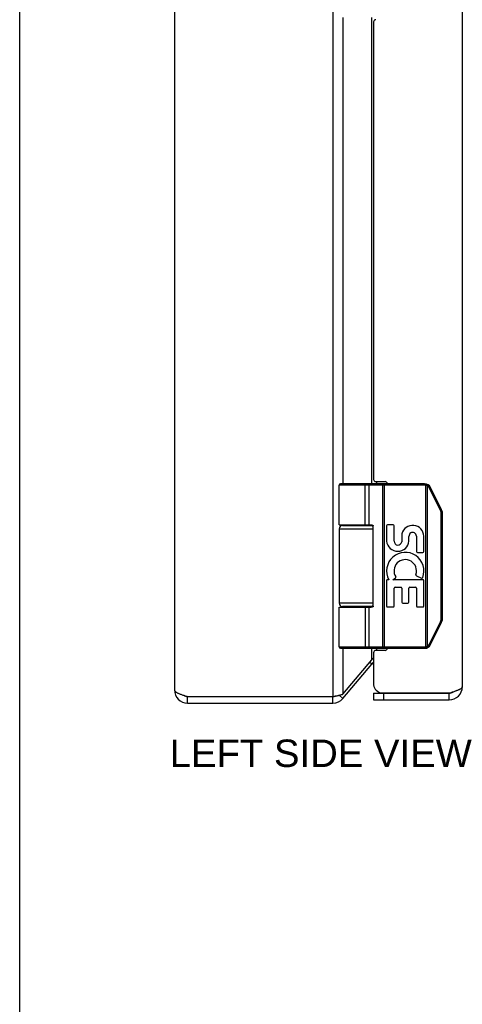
# Model space of a CAD drawing. Header units: inches. Extents: x 0 to 56.7, y 0 to 36.7.
# Tile 2 of 11: x 0 to 4, y 9 to 18. Entities that reach past the tile are written whole.
import ezdxf

# ---------------------------------------------------------------- set-up
doc = ezdxf.new("R2010")
doc.units = ezdxf.units.IN
doc.header["$LTSCALE"] = 3.116667
doc.header["$MEASUREMENT"] = 0
doc.layers.get('0').update_dxf_attribs({"linetype": 'CONTINUOUS'})
doc.layers.add('02___PRT_ALL_AXES', color=7, linetype='CONTINUOUS')
doc.layers.add('DIMENSIONS', color=7, linetype='CONTINUOUS')
doc.styles.get("Standard").update_dxf_attribs({"font": 'arial.ttf'})

msp = doc.modelspace()

# ---------------------------------------------------------------- linework, layer by layer
at = {"color": 7, "linetype": 'Continuous'}
for p, q in [((0, 0), (0, 36.6667)), ((3.6914, 13.7074), (2.914, 13.7074)), ((3.6914, 13.7204), (2.927, 13.7204)), ((3.1445, 13.7204), (3.1444, 13.7204)), ((3.1446, 13.7204), (3.1445, 13.7204)), ((3.1447, 13.7204), (3.1446, 13.7204)), ((3.1448, 13.7204), (3.1447, 13.7204)), ((3.1509, 13.3454), (3.1509, 13.7076)), ((3.151, 13.3454), (3.151, 13.7076)), ((3.1869, 13.3454), (3.1869, 13.7074)), ((3.3071, 13.7156), (3.3071, 13.7159)), ((3.3072, 13.7153), (3.3071, 13.7156)), ((3.3072, 13.7149), (3.3072, 13.7153)), ((3.3073, 13.7146), (3.3072, 13.7149)), ((3.3073, 13.7142), (3.3073, 13.7146)), ((3.3073, 13.7138), (3.3073, 13.7142)), ((3.3074, 13.7134), (3.3073, 13.7138)), ((3.3074, 13.7131), (3.3074, 13.7134)), ((3.3074, 13.7127), (3.3074, 13.7131)), ((3.3074, 13.7123), (3.3074, 13.7127)), ((3.3075, 13.7119), (3.3074, 13.7123)), ((3.3075, 13.7114), (3.3075, 13.7119)), ((3.3075, 13.711), (3.3075, 13.7114)), ((3.3075, 13.7106), (3.3075, 13.711)), ((3.3075, 13.7102), (3.3075, 13.7106)), ((3.3076, 13.7098), (3.3075, 13.7102)), ((3.3076, 13.7093), (3.3076, 13.7098)), ((3.3076, 13.7089), (3.3076, 13.7093)), ((3.3076, 13.7085), (3.3076, 13.7089)), ((3.3076, 13.708), (3.3076, 13.7085)), ((3.3076, 13.7076), (3.3076, 13.708)), ((3.3076, 13.7076), (3.3076, 12.2332)), ((3.3268, 12.2204), (3.3268, 13.7204)), ((3.6914, 13.7074), (3.6914, 13.7204)), ((3.7033, 13.7059), (3.7065, 13.7185)), ((3.7033, 12.2348), (3.7033, 13.7059)), ((3.7207, 13.6991), (3.7209, 13.6994)), ((3.7207, 12.2417), (3.7207, 13.6991)), ((3.7209, 13.6994), (3.7212, 13.7)), ((3.7212, 13.7), (3.7216, 13.7005)), ((3.7216, 13.7005), (3.7219, 13.7011)), ((3.7219, 13.7011), (3.7222, 13.7016)), ((3.7222, 13.7016), (3.7226, 13.7021)), ((3.7226, 13.7021), (3.7228, 13.7025)), ((3.7228, 13.7025), (3.723, 13.7028)), ((3.723, 13.7028), (3.7232, 13.7031)), ((3.7232, 13.7031), (3.7234, 13.7035)), ((3.7234, 13.7035), (3.7235, 13.7038)), ((3.7235, 13.7038), (3.7237, 13.7041)), ((3.7237, 13.7041), (3.7239, 13.7044)), ((3.7239, 13.7044), (3.7241, 13.7047)), ((3.7241, 13.7047), (3.7243, 13.705)), ((3.7243, 13.705), (3.7244, 13.7053)), ((3.7244, 13.7053), (3.7246, 13.7056)), ((3.7246, 13.7056), (3.7247, 13.7059)), ((3.7247, 13.7059), (3.7249, 13.7062)), ((3.7249, 13.7062), (3.725, 13.7065)), ((3.725, 13.7065), (3.7251, 13.7067)), ((3.8386, 13.4778), (3.7375, 13.68)), ((3.7386, 13.6806), (3.7394, 13.681)), ((3.7394, 13.681), (3.7401, 13.6814)), ((3.7401, 13.6814), (3.7408, 13.6818)), ((3.7408, 13.6818), (3.7415, 13.6821)), ((3.7415, 13.6821), (3.7422, 13.6825)), ((3.7422, 13.6825), (3.7427, 13.6828)), ((3.7427, 13.6828), (3.7431, 13.683)), ((3.7431, 13.683), (3.7436, 13.6833)), ((3.7436, 13.6833), (3.744, 13.6835)), ((3.744, 13.6835), (3.7444, 13.6838)), ((3.7444, 13.6838), (3.7446, 13.6839)), ((3.7446, 13.6839), (3.7449, 13.684)), ((3.7452, 13.6843), (3.7455, 13.6844)), ((3.7455, 13.6844), (3.7457, 13.6845)), ((3.7457, 13.6845), (3.7459, 13.6846)), ((3.7459, 13.6846), (3.746, 13.6848)), ((3.8484, 13.4836), (3.7473, 13.6858)), ((3.8386, 13.4778), (3.8392, 13.4781)), ((3.8392, 13.4781), (3.84, 13.4785)), ((3.84, 13.4785), (3.8407, 13.4788)), ((3.8407, 13.4788), (3.8414, 13.4792)), ((3.8414, 13.4792), (3.8421, 13.4796)), ((3.8421, 13.4796), (3.8428, 13.48)), ((3.8428, 13.48), (3.8435, 13.4803)), ((3.8435, 13.4803), (3.8439, 13.4806)), ((3.8439, 13.4806), (3.8444, 13.4809)), ((3.8444, 13.4809), (3.8448, 13.4811)), ((3.8448, 13.4811), (3.8453, 13.4813)), ((3.8453, 13.4813), (3.8456, 13.4816)), ((3.8456, 13.4816), (3.8459, 13.4817)), ((3.8459, 13.4817), (3.8461, 13.4819)), ((3.8461, 13.4819), (3.8464, 13.482)), ((3.8464, 13.482), (3.8466, 13.4821)), ((3.8466, 13.4821), (3.8468, 13.4823)), ((3.8468, 13.4823), (3.847, 13.4824)), ((3.847, 13.4824), (3.8472, 13.4825)), ((3.8438, 13.4556), (3.855, 13.4556)), ((3.8438, 12.4851), (3.8438, 13.4556)), ((3.855, 12.4851), (3.855, 13.4556)), ((2.914, 13.3104), (3.225, 13.3104)), ((2.944, 13.3404), (3.2228, 13.3404)), ((3.225, 12.6054), (3.225, 13.3354)), ((3.225, 12.6304), (2.914, 12.6304)), ((2.914, 12.5954), (3.2051, 12.5954)), ((3.2228, 12.6004), (2.944, 12.6004)), ((3.1869, 12.2334), (3.1869, 12.5954)), ((3.8438, 12.4851), (3.855, 12.4851)), ((3.7375, 12.2608), (3.8386, 12.463)), ((3.7473, 12.2549), (3.8484, 12.4572)), ((3.8386, 12.463), (3.8396, 12.4625)), ((3.8396, 12.4625), (3.8403, 12.4621)), ((3.8403, 12.4621), (3.8411, 12.4617)), ((3.8411, 12.4617), (3.8418, 12.4614)), ((3.8418, 12.4614), (3.8425, 12.461)), ((3.8425, 12.461), (3.8431, 12.4606)), ((3.8431, 12.4606), (3.8436, 12.4603)), ((3.8436, 12.4603), (3.8441, 12.4601)), ((3.8441, 12.4601), (3.8445, 12.4598)), ((3.8445, 12.4598), (3.845, 12.4596)), ((3.845, 12.4596), (3.8454, 12.4594)), ((3.8454, 12.4594), (3.8456, 12.4592)), ((3.8456, 12.4592), (3.8459, 12.4591)), ((3.8459, 12.4591), (3.8461, 12.4589)), ((3.8461, 12.4589), (3.8464, 12.4588)), ((3.8464, 12.4588), (3.8466, 12.4586)), ((3.8466, 12.4586), (3.8468, 12.4585)), ((2.914, 12.2334), (3.6914, 12.2334)), ((2.927, 12.2204), (3.6914, 12.2204)), ((3.1445, 12.2204), (3.1444, 12.2204)), ((3.1446, 12.2204), (3.1445, 12.2204)), ((3.1447, 12.2204), (3.1446, 12.2204)), ((3.1448, 12.2204), (3.1447, 12.2204)), ((3.1449, 12.2204), (3.1448, 12.2204)), ((3.3072, 12.2255), (3.3071, 12.2252)), ((3.3073, 12.2262), (3.3072, 12.2259)), ((3.3072, 12.2259), (3.3072, 12.2255)), ((3.3074, 12.2273), (3.3073, 12.227)), ((3.3073, 12.227), (3.3073, 12.2266)), ((3.3073, 12.2266), (3.3073, 12.2262)), ((3.3075, 12.2289), (3.3074, 12.2285)), ((3.3074, 12.2285), (3.3074, 12.2281)), ((3.3074, 12.2281), (3.3074, 12.2277)), ((3.3074, 12.2277), (3.3074, 12.2273)), ((3.3076, 12.231), (3.3075, 12.2306)), ((3.3075, 12.2306), (3.3075, 12.2302)), ((3.3075, 12.2302), (3.3075, 12.2297)), ((3.3075, 12.2297), (3.3075, 12.2293)), ((3.3075, 12.2293), (3.3075, 12.2289)), ((3.3076, 12.2332), (3.3076, 12.2327)), ((3.3076, 12.2327), (3.3076, 12.2323)), ((3.3076, 12.2323), (3.3076, 12.2319)), ((3.3076, 12.2319), (3.3076, 12.2314)), ((3.3076, 12.2314), (3.3076, 12.231)), ((3.6914, 12.2334), (3.6914, 12.2204)), ((3.7033, 12.2348), (3.7065, 12.2222)), ((3.7207, 12.2417), (3.721, 12.2412)), ((3.721, 12.2412), (3.7214, 12.2406)), ((3.7214, 12.2406), (3.7217, 12.2401)), ((3.7217, 12.2401), (3.722, 12.2395)), ((3.722, 12.2395), (3.7223, 12.239)), ((3.7223, 12.239), (3.7227, 12.2385)), ((3.7227, 12.2385), (3.7229, 12.2382)), ((3.7229, 12.2382), (3.7231, 12.2378)), ((3.7231, 12.2378), (3.7233, 12.2375)), ((3.7233, 12.2375), (3.7235, 12.2372)), ((3.7235, 12.2372), (3.7236, 12.2368)), ((3.7236, 12.2368), (3.7238, 12.2365)), ((3.7241, 12.236), (3.7243, 12.2357)), ((3.7243, 12.2357), (3.7244, 12.2354)), ((3.7244, 12.2354), (3.7246, 12.2351)), ((3.7246, 12.2351), (3.7247, 12.2349)), ((3.7247, 12.2349), (3.7249, 12.2346)), ((3.7249, 12.2346), (3.725, 12.2343)), ((3.7375, 12.2608), (3.7384, 12.2603)), ((3.7384, 12.2603), (3.7392, 12.2599)), ((3.7392, 12.2599), (3.7399, 12.2595)), ((3.7399, 12.2595), (3.7407, 12.2591)), ((3.7407, 12.2591), (3.7414, 12.2587)), ((3.7414, 12.2587), (3.742, 12.2584)), ((3.742, 12.2584), (3.7425, 12.2581)), ((3.7425, 12.2581), (3.743, 12.2578)), ((3.743, 12.2578), (3.7434, 12.2576)), ((3.7434, 12.2576), (3.7439, 12.2573)), ((3.7439, 12.2573), (3.7443, 12.2571)), ((3.7443, 12.2571), (3.7445, 12.2569)), ((3.7445, 12.2569), (3.7448, 12.2568)), ((3.7448, 12.2568), (3.745, 12.2567)), ((3.745, 12.2567), (3.7452, 12.2565)), ((3.7452, 12.2565), (3.7455, 12.2564)), ((3.7455, 12.2564), (3.7457, 12.2563)), ((3.7457, 12.2563), (3.7459, 12.2561)), ((3.2104, 12.0766), (3.1914, 12.0926)), ((1.5315, 11.7204), (1.5315, 11.7804)), ((2.8556, 11.7204), (2.8556, 11.7804)), ((2.9475, 11.7633), (2.9126, 11.7925)), ((3.2267, 11.8104), (3.9167, 11.8104)), ((3.2267, 11.8104), (3.2267, 11.7504)), ((3.3167, 11.8104), (3.3167, 11.7504)), ((3.9167, 11.7504), (3.9167, 11.8104))]:
    msp.add_line(p, q, dxfattribs=at)
at = {"color": 3, "linetype": 'Continuous'}
for p, q in [((1.4115, 25.6004), (1.4115, 11.8404)), ((2.8556, 25.6604), (2.8556, 11.7804)), ((4.0367, 25.5704), (4.0367, 11.8704)), ((2.9475, 17.9704), (2.9475, 13.7204)), ((3.2104, 13.7204), (3.2104, 17.9704)), ((3.2267, 17.9304), (3.2267, 13.7604)), ((3.2467, 13.7404), (3.3317, 13.7404)), ((3.2564, 13.7204), (3.2564, 13.7404)), ((2.9475, 13.3454), (2.9475, 13.3404)), ((3.2104, 13.3404), (3.2104, 13.3451)), ((2.9475, 12.6004), (2.9475, 12.5954)), ((3.2104, 12.5957), (3.2104, 12.6004)), ((2.9475, 12.2204), (2.9475, 11.8018)), ((3.2104, 12.1152), (3.2104, 12.2204)), ((3.2564, 12.2004), (3.2564, 12.2204)), ((3.2267, 12.1804), (3.2267, 11.9004)), ((3.3317, 12.2004), (3.2467, 12.2004)), ((2.9475, 11.8018), (3.2104, 12.1152)), ((2.9475, 11.7633), (3.2104, 12.0766)), ((1.5315, 11.7804), (2.8556, 11.7804)), ((2.8556, 11.7804), (2.8686, 11.7831)), ((3.2872, 11.8154), (3.9324, 11.8154)), ((1.5315, 11.7204), (2.8556, 11.7204)), ((3.2267, 11.7504), (3.9167, 11.7504))]:
    msp.add_line(p, q, dxfattribs=at)
at = {"color": 7, "linetype": 'Continuous'}
for points in [[(3.151, 13.7076), (3.1509, 13.7078), (3.1509, 13.708), (3.1509, 13.7083), (3.1509, 13.7085), (3.1509, 13.7087), (3.1509, 13.7089), (3.1509, 13.7091), (3.1509, 13.7093), (3.1509, 13.7096), (3.1508, 13.7098), (3.1508, 13.71), (3.1508, 13.7102), (3.1508, 13.7104), (3.1507, 13.7106), (3.1507, 13.7108), (3.1507, 13.711), (3.1507, 13.7112), (3.1506, 13.7114), (3.1506, 13.7117), (3.1506, 13.7119), (3.1505, 13.7121), (3.1505, 13.7123), (3.1504, 13.7125), (3.1504, 13.7127), (3.1503, 13.7129), (3.1503, 13.7131), (3.1502, 13.7133), (3.1502, 13.7134), (3.1501, 13.7136), (3.1501, 13.7138), (3.15, 13.714), (3.15, 13.7142), (3.1499, 13.7144), (3.1499, 13.7146), (3.1498, 13.7147), (3.1497, 13.7149), (3.1497, 13.7151), (3.1496, 13.7153), (3.1495, 13.7154), (3.1495, 13.7156), (3.1494, 13.7158), (3.1493, 13.7159), (3.1493, 13.7161), (3.1492, 13.7163), (3.1491, 13.7164), (3.149, 13.7166), (3.149, 13.7167), (3.1489, 13.7169), (3.1488, 13.717), (3.1487, 13.7172), (3.1486, 13.7173), (3.1485, 13.7175), (3.1485, 13.7176), (3.1484, 13.7177), (3.1483, 13.7179), (3.1482, 13.718), (3.1481, 13.7181), (3.148, 13.7182), (3.1479, 13.7183), (3.1478, 13.7185), (3.1477, 13.7186), (3.1476, 13.7187), (3.1475, 13.7188), (3.1475, 13.7189), (3.1474, 13.719), (3.1473, 13.7191), (3.1472, 13.7192), (3.1471, 13.7193), (3.147, 13.7194), (3.1469, 13.7194), (3.1468, 13.7195), (3.1467, 13.7196), (3.1465, 13.7197), (3.1464, 13.7197), (3.1463, 13.7198), (3.1462, 13.7199), (3.1461, 13.7199), (3.146, 13.72), (3.1459, 13.72), (3.1458, 13.7201), (3.1457, 13.7201), (3.1456, 13.7202), (3.1455, 13.7202), (3.1454, 13.7202), (3.1453, 13.7203), (3.1452, 13.7203), (3.1451, 13.7203), (3.1449, 13.7203), (3.1448, 13.7204)], [(3.1509, 13.7076), (3.1509, 13.7078), (3.1509, 13.708), (3.1509, 13.7083), (3.1509, 13.7085), (3.1509, 13.7087), (3.1509, 13.7089), (3.1509, 13.7091), (3.1508, 13.7093), (3.1508, 13.7096), (3.1508, 13.7098), (3.1508, 13.71), (3.1508, 13.7102), (3.1507, 13.7104), (3.1507, 13.7106), (3.1507, 13.7108), (3.1507, 13.711), (3.1506, 13.7112), (3.1506, 13.7114), (3.1506, 13.7117), (3.1505, 13.7119), (3.1505, 13.7121), (3.1504, 13.7123), (3.1504, 13.7125), (3.1504, 13.7127), (3.1503, 13.7129), (3.1503, 13.7131), (3.1502, 13.7133), (3.1502, 13.7134), (3.1501, 13.7136), (3.1501, 13.7138), (3.15, 13.714), (3.1499, 13.7142), (3.1499, 13.7144), (3.1498, 13.7146), (3.1498, 13.7147), (3.1497, 13.7149), (3.1496, 13.7151), (3.1496, 13.7153), (3.1495, 13.7154), (3.1494, 13.7156), (3.1494, 13.7158), (3.1493, 13.7159), (3.1492, 13.7161), (3.1492, 13.7163), (3.1491, 13.7164), (3.149, 13.7166), (3.1489, 13.7167), (3.1488, 13.7169), (3.1488, 13.717), (3.1487, 13.7172), (3.1486, 13.7173), (3.1485, 13.7175), (3.1484, 13.7176), (3.1483, 13.7177), (3.1483, 13.7179), (3.1482, 13.718), (3.1481, 13.7181), (3.148, 13.7182), (3.1479, 13.7183), (3.1478, 13.7185), (3.1477, 13.7186), (3.1476, 13.7187), (3.1475, 13.7188), (3.1474, 13.7189), (3.1473, 13.719), (3.1472, 13.7191), (3.1471, 13.7192), (3.147, 13.7193), (3.1469, 13.7194), (3.1468, 13.7194), (3.1467, 13.7195), (3.1466, 13.7196), (3.1465, 13.7197), (3.1464, 13.7197), (3.1463, 13.7198), (3.1462, 13.7199), (3.1461, 13.7199), (3.146, 13.72), (3.1459, 13.72), (3.1458, 13.7201), (3.1457, 13.7201), (3.1456, 13.7202), (3.1455, 13.7202), (3.1453, 13.7202), (3.1452, 13.7203), (3.1451, 13.7203), (3.145, 13.7203), (3.1449, 13.7203)], [(3.1869, 13.7074), (3.1869, 13.7076), (3.1869, 13.7078), (3.1869, 13.708), (3.1869, 13.7083), (3.1869, 13.7085), (3.1869, 13.7087), (3.1868, 13.7089), (3.1868, 13.7091), (3.1868, 13.7093), (3.1868, 13.7096), (3.1867, 13.7098), (3.1867, 13.71), (3.1867, 13.7102), (3.1866, 13.7104), (3.1866, 13.7106), (3.1866, 13.7108), (3.1865, 13.711), (3.1865, 13.7112), (3.1864, 13.7114), (3.1864, 13.7117), (3.1863, 13.7119), (3.1863, 13.7121), (3.1862, 13.7123), (3.1861, 13.7125), (3.1861, 13.7127), (3.186, 13.7129), (3.1859, 13.7131), (3.1859, 13.7133), (3.1858, 13.7134), (3.1857, 13.7136), (3.1856, 13.7138), (3.1855, 13.714), (3.1855, 13.7142), (3.1854, 13.7144), (3.1853, 13.7146), (3.1852, 13.7147), (3.1851, 13.7149), (3.185, 13.7151), (3.1849, 13.7153), (3.1848, 13.7154), (3.1847, 13.7156), (3.1846, 13.7158), (3.1845, 13.7159), (3.1844, 13.7161), (3.1843, 13.7163), (3.1841, 13.7164), (3.184, 13.7166), (3.1839, 13.7167), (3.1838, 13.7169), (3.1837, 13.717), (3.1836, 13.7172), (3.1834, 13.7173), (3.1833, 13.7175), (3.1832, 13.7176), (3.183, 13.7177), (3.1829, 13.7179), (3.1828, 13.718), (3.1826, 13.7181), (3.1825, 13.7182), (3.1824, 13.7183), (3.1822, 13.7185), (3.1821, 13.7186), (3.1819, 13.7187), (3.1818, 13.7188), (3.1817, 13.7189), (3.1815, 13.719), (3.1814, 13.7191), (3.1812, 13.7192), (3.1811, 13.7193), (3.1809, 13.7194), (3.1808, 13.7194), (3.1806, 13.7195), (3.1805, 13.7196), (3.1803, 13.7197), (3.1801, 13.7197), (3.18, 13.7198), (3.1798, 13.7199), (3.1797, 13.7199), (3.1795, 13.72), (3.1794, 13.72), (3.1792, 13.7201), (3.179, 13.7201), (3.1789, 13.7202), (3.1787, 13.7202), (3.1785, 13.7202), (3.1784, 13.7203), (3.1782, 13.7203), (3.1781, 13.7203), (3.1779, 13.7203), (3.1777, 13.7204), (3.1776, 13.7204), (3.1774, 13.7204), (3.1772, 13.7204), (3.1771, 13.7204)], [(3.3071, 13.7159), (3.3071, 13.7161), (3.3071, 13.7163), (3.307, 13.7164), (3.307, 13.7166), (3.307, 13.7167), (3.307, 13.7169), (3.3069, 13.717), (3.3069, 13.7172), (3.3069, 13.7173), (3.3069, 13.7175), (3.3068, 13.7176), (3.3068, 13.7177), (3.3068, 13.7179), (3.3068, 13.718), (3.3067, 13.7181), (3.3067, 13.7182), (3.3067, 13.7183), (3.3066, 13.7185), (3.3066, 13.7186), (3.3066, 13.7187), (3.3066, 13.7188), (3.3065, 13.7189), (3.3065, 13.719), (3.3065, 13.7191), (3.3064, 13.7192), (3.3064, 13.7193), (3.3064, 13.7194), (3.3063, 13.7194), (3.3063, 13.7195), (3.3063, 13.7196), (3.3063, 13.7197), (3.3062, 13.7197), (3.3062, 13.7198), (3.3062, 13.7199), (3.3061, 13.7199), (3.3061, 13.72), (3.3061, 13.72), (3.306, 13.7201), (3.306, 13.7201), (3.306, 13.7202), (3.3059, 13.7202), (3.3059, 13.7202), (3.3059, 13.7203), (3.3058, 13.7203), (3.3058, 13.7203), (3.3058, 13.7203), (3.3057, 13.7204), (3.3057, 13.7204), (3.3057, 13.7204), (3.3056, 13.7204), (3.3056, 13.7204)], [(3.7207, 13.6991), (3.7202, 13.6994), (3.7196, 13.6997), (3.7191, 13.7), (3.7186, 13.7002), (3.7181, 13.7005), (3.7176, 13.7008), (3.7171, 13.7011), (3.7165, 13.7013), (3.716, 13.7016), (3.7155, 13.7018), (3.715, 13.7021), (3.7144, 13.7023), (3.7139, 13.7025), (3.7133, 13.7028), (3.7128, 13.703), (3.7123, 13.7032), (3.7117, 13.7034), (3.7112, 13.7036), (3.7106, 13.7038), (3.7101, 13.704), (3.7095, 13.7042), (3.709, 13.7044), (3.7084, 13.7046), (3.7079, 13.7047), (3.7073, 13.7049), (3.7067, 13.7051), (3.7062, 13.7052), (3.7056, 13.7054), (3.705, 13.7055), (3.7045, 13.7057), (3.7039, 13.7058), (3.7033, 13.7059)], [(3.7375, 13.68), (3.7372, 13.6805), (3.737, 13.681), (3.7367, 13.6814), (3.7365, 13.6819), (3.7362, 13.6824), (3.736, 13.6828), (3.7357, 13.6833), (3.7354, 13.6838), (3.7351, 13.6842), (3.7348, 13.6847), (3.7345, 13.6851), (3.7343, 13.6856), (3.734, 13.686), (3.7336, 13.6864), (3.7333, 13.6869), (3.733, 13.6873), (3.7327, 13.6877), (3.7324, 13.6882), (3.732, 13.6886), (3.7317, 13.689), (3.7314, 13.6894), (3.731, 13.6898), (3.7307, 13.6902), (3.7303, 13.6906), (3.73, 13.691), (3.7296, 13.6914), (3.7292, 13.6918), (3.7289, 13.6922), (3.7285, 13.6926), (3.7281, 13.693), (3.7277, 13.6934), (3.7274, 13.6937), (3.727, 13.6941), (3.7266, 13.6945), (3.7262, 13.6948), (3.7258, 13.6952), (3.7254, 13.6955), (3.725, 13.6959), (3.7245, 13.6962), (3.7241, 13.6966), (3.7237, 13.6969), (3.7233, 13.6972), (3.7228, 13.6975), (3.7224, 13.6979), (3.722, 13.6982), (3.7215, 13.6985), (3.7211, 13.6988), (3.7207, 13.6991)], [(3.7251, 13.7067), (3.7252, 13.7068), (3.7252, 13.707), (3.7253, 13.7071), (3.7254, 13.7072), (3.7254, 13.7073), (3.7255, 13.7074), (3.7255, 13.7076), (3.7256, 13.7077), (3.7256, 13.7078), (3.7257, 13.7079), (3.7257, 13.708), (3.7257, 13.7081), (3.7258, 13.7082), (3.7258, 13.7083), (3.7259, 13.7084), (3.7259, 13.7085), (3.7259, 13.7086), (3.726, 13.7087), (3.726, 13.7087), (3.726, 13.7088), (3.726, 13.7089), (3.7261, 13.709), (3.7261, 13.709), (3.7261, 13.7091), (3.7261, 13.7092), (3.7261, 13.7092), (3.7261, 13.7093), (3.7261, 13.7094), (3.7262, 13.7094), (3.7262, 13.7095), (3.7262, 13.7095), (3.7262, 13.7096), (3.7262, 13.7096), (3.7262, 13.7097), (3.7262, 13.7097), (3.7262, 13.7097), (3.7262, 13.7098), (3.7261, 13.7098), (3.7261, 13.7098), (3.7261, 13.7098), (3.7261, 13.7099), (3.7261, 13.7099), (3.7261, 13.7099)], [(3.7375, 13.68), (3.7377, 13.6801), (3.7386, 13.6806)], [(3.7449, 13.684), (3.745, 13.6841), (3.7452, 13.6843)], [(3.746, 13.6848), (3.7461, 13.6848), (3.7462, 13.6849), (3.7463, 13.6849), (3.7464, 13.685), (3.7464, 13.685), (3.7465, 13.6851), (3.7466, 13.6851), (3.7467, 13.6852), (3.7467, 13.6852), (3.7468, 13.6853), (3.7468, 13.6853), (3.7469, 13.6854), (3.7469, 13.6854), (3.747, 13.6854), (3.747, 13.6855), (3.7471, 13.6855), (3.7471, 13.6855), (3.7472, 13.6856), (3.7472, 13.6856), (3.7472, 13.6856), (3.7472, 13.6857), (3.7473, 13.6857), (3.7473, 13.6857), (3.7473, 13.6857), (3.7473, 13.6858), (3.7473, 13.6858), (3.7473, 13.6858), (3.7473, 13.6858), (3.7473, 13.6858), (3.7473, 13.6858)], [(3.8438, 13.4556), (3.8438, 13.4562), (3.8438, 13.4567), (3.8438, 13.4573), (3.8438, 13.4578), (3.8438, 13.4584), (3.8437, 13.4589), (3.8437, 13.4595), (3.8436, 13.46), (3.8436, 13.4605), (3.8435, 13.4611), (3.8435, 13.4616), (3.8434, 13.4622), (3.8433, 13.4627), (3.8433, 13.4632), (3.8432, 13.4638), (3.8431, 13.4643), (3.843, 13.4649), (3.8429, 13.4654), (3.8428, 13.4659), (3.8426, 13.4665), (3.8425, 13.467), (3.8424, 13.4675), (3.8423, 13.4681), (3.8421, 13.4686), (3.842, 13.4691), (3.8418, 13.4696), (3.8417, 13.4702), (3.8415, 13.4707), (3.8413, 13.4712), (3.8412, 13.4717), (3.841, 13.4722), (3.8408, 13.4728), (3.8406, 13.4733), (3.8404, 13.4738), (3.8402, 13.4743), (3.84, 13.4748), (3.8398, 13.4753), (3.8395, 13.4758), (3.8393, 13.4763), (3.8391, 13.4768), (3.8389, 13.4773), (3.8386, 13.4778)], [(3.8472, 13.4825), (3.8473, 13.4826), (3.8473, 13.4826), (3.8474, 13.4827), (3.8475, 13.4827), (3.8476, 13.4828), (3.8476, 13.4828), (3.8477, 13.4829), (3.8478, 13.4829), (3.8478, 13.483), (3.8479, 13.483), (3.848, 13.4831), (3.848, 13.4831), (3.8481, 13.4831), (3.8481, 13.4832), (3.8482, 13.4832), (3.8482, 13.4833), (3.8482, 13.4833), (3.8483, 13.4833), (3.8483, 13.4834), (3.8483, 13.4834), (3.8484, 13.4834), (3.8484, 13.4834), (3.8484, 13.4835), (3.8484, 13.4835), (3.8484, 13.4835), (3.8484, 13.4835), (3.8484, 13.4835), (3.8484, 13.4836), (3.8484, 13.4836), (3.8484, 13.4836)], [(2.914, 13.3454), (3.2051, 13.3454), (3.2058, 13.3454), (3.2064, 13.3454), (3.2071, 13.3453), (3.2077, 13.3453), (3.2084, 13.3453), (3.209, 13.3452), (3.2096, 13.3452), (3.2102, 13.3451), (3.2107, 13.3451), (3.2112, 13.345), (3.2118, 13.345), (3.2122, 13.3449), (3.2127, 13.3448), (3.2132, 13.3447), (3.2136, 13.3447), (3.214, 13.3446), (3.2144, 13.3445), (3.2148, 13.3444), (3.2152, 13.3443), (3.2156, 13.3442), (3.2159, 13.3441), (3.2163, 13.344), (3.2166, 13.3439), (3.2169, 13.3438), (3.2173, 13.3437), (3.2176, 13.3436), (3.2179, 13.3435), (3.2181, 13.3433), (3.2184, 13.3432), (3.2187, 13.3431), (3.2189, 13.343), (3.2192, 13.3429), (3.2194, 13.3428), (3.2196, 13.3426), (3.2199, 13.3425), (3.2201, 13.3424), (3.2203, 13.3423), (3.2205, 13.3422), (3.2207, 13.342), (3.2209, 13.3419), (3.2211, 13.3418), (3.2212, 13.3417), (3.2214, 13.3416), (3.2216, 13.3414), (3.2217, 13.3413), (3.2219, 13.3412), (3.222, 13.3411), (3.2222, 13.3409), (3.2223, 13.3408), (3.2224, 13.3407), (3.2226, 13.3406), (3.2227, 13.3404), (3.2228, 13.3403), (3.2229, 13.3402), (3.223, 13.3401), (3.2231, 13.34), (3.2233, 13.3398), (3.2233, 13.3397), (3.2234, 13.3396), (3.2235, 13.3395), (3.2236, 13.3394), (3.2237, 13.3393), (3.2238, 13.3391), (3.2239, 13.339), (3.2239, 13.3389), (3.224, 13.3388), (3.2241, 13.3387), (3.2241, 13.3386), (3.2242, 13.3384), (3.2243, 13.3383), (3.2243, 13.3382), (3.2244, 13.3381), (3.2244, 13.338), (3.2245, 13.3379), (3.2245, 13.3378), (3.2246, 13.3377), (3.2246, 13.3375), (3.2246, 13.3374), (3.2247, 13.3373), (3.2247, 13.3372), (3.2247, 13.3371), (3.2248, 13.337), (3.2248, 13.3369), (3.2248, 13.3368), (3.2249, 13.3367), (3.2249, 13.3366), (3.2249, 13.3365), (3.2249, 13.3363), (3.2249, 13.3362), (3.2249, 13.3361), (3.225, 13.336), (3.225, 13.3359), (3.225, 13.3358), (3.225, 13.3357), (3.225, 13.3356), (3.225, 13.3355), (3.225, 13.3354)], [(3.1509, 12.5954), (3.1509, 12.2332), (3.1509, 12.233), (3.1509, 12.2327), (3.1509, 12.2325), (3.1509, 12.2323), (3.1509, 12.2321), (3.1509, 12.2319), (3.1509, 12.2317), (3.1508, 12.2314), (3.1508, 12.2312), (3.1508, 12.231), (3.1508, 12.2308), (3.1508, 12.2306), (3.1507, 12.2304), (3.1507, 12.2302), (3.1507, 12.23), (3.1507, 12.2297), (3.1506, 12.2295), (3.1506, 12.2293), (3.1506, 12.2291), (3.1505, 12.2289), (3.1505, 12.2287), (3.1504, 12.2285), (3.1504, 12.2283), (3.1504, 12.2281), (3.1503, 12.2279), (3.1503, 12.2277), (3.1502, 12.2275), (3.1502, 12.2273), (3.1501, 12.2271), (3.1501, 12.227), (3.15, 12.2268), (3.1499, 12.2266), (3.1499, 12.2264), (3.1498, 12.2262), (3.1498, 12.226), (3.1497, 12.2259), (3.1496, 12.2257), (3.1496, 12.2255), (3.1495, 12.2253), (3.1494, 12.2252), (3.1494, 12.225), (3.1493, 12.2248), (3.1492, 12.2247), (3.1492, 12.2245), (3.1491, 12.2244), (3.149, 12.2242), (3.1489, 12.224), (3.1488, 12.2239), (3.1488, 12.2237), (3.1487, 12.2236), (3.1486, 12.2235), (3.1485, 12.2233), (3.1484, 12.2232), (3.1483, 12.2231), (3.1483, 12.2229), (3.1482, 12.2228), (3.1481, 12.2227), (3.148, 12.2225), (3.1479, 12.2224), (3.1478, 12.2223), (3.1477, 12.2222), (3.1476, 12.2221), (3.1475, 12.222), (3.1474, 12.2219), (3.1473, 12.2218), (3.1472, 12.2217), (3.1471, 12.2216), (3.147, 12.2215), (3.1469, 12.2214), (3.1468, 12.2213), (3.1467, 12.2213), (3.1466, 12.2212), (3.1465, 12.2211), (3.1464, 12.221), (3.1463, 12.221), (3.1462, 12.2209), (3.1461, 12.2208), (3.146, 12.2208), (3.1459, 12.2207), (3.1458, 12.2207), (3.1457, 12.2206), (3.1456, 12.2206), (3.1455, 12.2206), (3.1453, 12.2205), (3.1452, 12.2205), (3.1451, 12.2205), (3.145, 12.2205), (3.1449, 12.2204)], [(3.151, 12.5954), (3.151, 12.2332), (3.1509, 12.233), (3.1509, 12.2327), (3.1509, 12.2325), (3.1509, 12.2323), (3.1509, 12.2321), (3.1509, 12.2319), (3.1509, 12.2317), (3.1509, 12.2314), (3.1509, 12.2312), (3.1508, 12.231), (3.1508, 12.2308), (3.1508, 12.2306), (3.1508, 12.2304), (3.1507, 12.2302), (3.1507, 12.23), (3.1507, 12.2297), (3.1507, 12.2295), (3.1506, 12.2293), (3.1506, 12.2291), (3.1506, 12.2289), (3.1505, 12.2287), (3.1505, 12.2285), (3.1504, 12.2283), (3.1504, 12.2281), (3.1503, 12.2279), (3.1503, 12.2277), (3.1502, 12.2275), (3.1502, 12.2273), (3.1501, 12.2271), (3.1501, 12.227), (3.15, 12.2268), (3.15, 12.2266), (3.1499, 12.2264), (3.1499, 12.2262), (3.1498, 12.226), (3.1497, 12.2259), (3.1497, 12.2257), (3.1496, 12.2255), (3.1495, 12.2253), (3.1495, 12.2252), (3.1494, 12.225), (3.1493, 12.2248), (3.1493, 12.2247), (3.1492, 12.2245), (3.1491, 12.2244), (3.149, 12.2242), (3.149, 12.224), (3.1489, 12.2239), (3.1488, 12.2237), (3.1487, 12.2236), (3.1486, 12.2235), (3.1485, 12.2233), (3.1485, 12.2232), (3.1484, 12.2231), (3.1483, 12.2229), (3.1482, 12.2228), (3.1481, 12.2227), (3.148, 12.2225), (3.1479, 12.2224), (3.1478, 12.2223), (3.1477, 12.2222), (3.1476, 12.2221), (3.1475, 12.222), (3.1475, 12.2219), (3.1474, 12.2218), (3.1473, 12.2217), (3.1472, 12.2216), (3.1471, 12.2215), (3.147, 12.2214), (3.1469, 12.2213), (3.1468, 12.2213), (3.1467, 12.2212), (3.1465, 12.2211), (3.1464, 12.221), (3.1463, 12.221), (3.1462, 12.2209), (3.1461, 12.2208), (3.146, 12.2208), (3.1459, 12.2207), (3.1458, 12.2207), (3.1457, 12.2206), (3.1456, 12.2206), (3.1455, 12.2206), (3.1454, 12.2205), (3.1453, 12.2205), (3.1452, 12.2205), (3.1451, 12.2205), (3.1449, 12.2204)], [(3.225, 12.6054), (3.225, 12.6053), (3.225, 12.6052), (3.225, 12.6051), (3.225, 12.605), (3.225, 12.6049), (3.225, 12.6047), (3.2249, 12.6046), (3.2249, 12.6045), (3.2249, 12.6044), (3.2249, 12.6043), (3.2249, 12.6042), (3.2249, 12.6041), (3.2248, 12.604), (3.2248, 12.6039), (3.2248, 12.6038), (3.2247, 12.6037), (3.2247, 12.6036), (3.2247, 12.6035), (3.2246, 12.6033), (3.2246, 12.6032), (3.2246, 12.6031), (3.2245, 12.603), (3.2245, 12.6029), (3.2244, 12.6028), (3.2244, 12.6027), (3.2243, 12.6026), (3.2243, 12.6024), (3.2242, 12.6023), (3.2241, 12.6022), (3.2241, 12.6021), (3.224, 12.602), (3.2239, 12.6019), (3.2239, 12.6018), (3.2238, 12.6016), (3.2237, 12.6015), (3.2236, 12.6014), (3.2235, 12.6013), (3.2234, 12.6012), (3.2233, 12.6011), (3.2233, 12.6009), (3.2231, 12.6008), (3.223, 12.6007), (3.2229, 12.6006), (3.2228, 12.6004), (3.2227, 12.6003), (3.2226, 12.6002), (3.2224, 12.6001), (3.2223, 12.6), (3.2222, 12.5998), (3.222, 12.5997), (3.2219, 12.5996), (3.2217, 12.5995), (3.2216, 12.5993), (3.2214, 12.5992), (3.2212, 12.5991), (3.2211, 12.599), (3.2209, 12.5989), (3.2207, 12.5987), (3.2205, 12.5986), (3.2203, 12.5985), (3.2201, 12.5984), (3.2199, 12.5982), (3.2196, 12.5981), (3.2194, 12.598), (3.2192, 12.5979), (3.2189, 12.5978), (3.2187, 12.5977), (3.2184, 12.5975), (3.2181, 12.5974), (3.2179, 12.5973), (3.2176, 12.5972), (3.2173, 12.5971), (3.2169, 12.597), (3.2166, 12.5969), (3.2163, 12.5968), (3.2159, 12.5967), (3.2156, 12.5966), (3.2152, 12.5965), (3.2148, 12.5964), (3.2144, 12.5963), (3.214, 12.5962), (3.2136, 12.5961), (3.2132, 12.596), (3.2127, 12.596), (3.2122, 12.5959), (3.2118, 12.5958), (3.2112, 12.5958), (3.2107, 12.5957), (3.2102, 12.5956), (3.2096, 12.5956), (3.209, 12.5955), (3.2084, 12.5955), (3.2077, 12.5955), (3.2071, 12.5954), (3.2064, 12.5954), (3.2058, 12.5954), (3.2051, 12.5954)], [(3.8386, 12.463), (3.8389, 12.4635), (3.8391, 12.464), (3.8393, 12.4645), (3.8395, 12.465), (3.8398, 12.4655), (3.84, 12.466), (3.8402, 12.4665), (3.8404, 12.467), (3.8406, 12.4675), (3.8408, 12.468), (3.841, 12.4685), (3.8412, 12.4691), (3.8413, 12.4696), (3.8415, 12.4701), (3.8417, 12.4706), (3.8418, 12.4711), (3.842, 12.4717), (3.8421, 12.4722), (3.8423, 12.4727), (3.8424, 12.4732), (3.8425, 12.4738), (3.8426, 12.4743), (3.8428, 12.4748), (3.8429, 12.4754), (3.843, 12.4759), (3.8431, 12.4764), (3.8432, 12.477), (3.8433, 12.4775), (3.8433, 12.4781), (3.8434, 12.4786), (3.8435, 12.4791), (3.8435, 12.4797), (3.8436, 12.4802), (3.8436, 12.4808), (3.8437, 12.4813), (3.8437, 12.4819), (3.8438, 12.4824), (3.8438, 12.483), (3.8438, 12.4835), (3.8438, 12.484), (3.8438, 12.4846), (3.8438, 12.4851)], [(3.8468, 12.4585), (3.847, 12.4584), (3.8471, 12.4583), (3.8472, 12.4583), (3.8473, 12.4582), (3.8473, 12.4582), (3.8474, 12.4581), (3.8475, 12.458), (3.8476, 12.458), (3.8476, 12.4579), (3.8477, 12.4579), (3.8478, 12.4578), (3.8478, 12.4578), (3.8479, 12.4578), (3.848, 12.4577), (3.848, 12.4577), (3.8481, 12.4576), (3.8481, 12.4576), (3.8482, 12.4576), (3.8482, 12.4575), (3.8482, 12.4575), (3.8483, 12.4575), (3.8483, 12.4574), (3.8483, 12.4574), (3.8484, 12.4574), (3.8484, 12.4573), (3.8484, 12.4573), (3.8484, 12.4573), (3.8484, 12.4573), (3.8484, 12.4573), (3.8484, 12.4572), (3.8484, 12.4572), (3.8484, 12.4572), (3.8484, 12.4572)], [(3.1869, 12.2334), (3.1869, 12.2332), (3.1869, 12.233), (3.1869, 12.2327), (3.1869, 12.2325), (3.1869, 12.2323), (3.1869, 12.2321), (3.1868, 12.2319), (3.1868, 12.2317), (3.1868, 12.2314), (3.1868, 12.2312), (3.1867, 12.231), (3.1867, 12.2308), (3.1867, 12.2306), (3.1866, 12.2304), (3.1866, 12.2302), (3.1866, 12.23), (3.1865, 12.2297), (3.1865, 12.2295), (3.1864, 12.2293), (3.1864, 12.2291), (3.1863, 12.2289), (3.1863, 12.2287), (3.1862, 12.2285), (3.1861, 12.2283), (3.1861, 12.2281), (3.186, 12.2279), (3.1859, 12.2277), (3.1859, 12.2275), (3.1858, 12.2273), (3.1857, 12.2271), (3.1856, 12.227), (3.1855, 12.2268), (3.1855, 12.2266), (3.1854, 12.2264), (3.1853, 12.2262), (3.1852, 12.226), (3.1851, 12.2259), (3.185, 12.2257), (3.1849, 12.2255), (3.1848, 12.2253), (3.1847, 12.2252), (3.1846, 12.225), (3.1845, 12.2248), (3.1844, 12.2247), (3.1843, 12.2245), (3.1841, 12.2244), (3.184, 12.2242), (3.1839, 12.224), (3.1838, 12.2239), (3.1837, 12.2237), (3.1836, 12.2236), (3.1834, 12.2235), (3.1833, 12.2233), (3.1832, 12.2232), (3.183, 12.2231), (3.1829, 12.2229), (3.1828, 12.2228), (3.1826, 12.2227), (3.1825, 12.2225), (3.1824, 12.2224), (3.1822, 12.2223), (3.1821, 12.2222), (3.1819, 12.2221), (3.1818, 12.222), (3.1817, 12.2219), (3.1815, 12.2218), (3.1814, 12.2217), (3.1812, 12.2216), (3.1811, 12.2215), (3.1809, 12.2214), (3.1808, 12.2213), (3.1806, 12.2213), (3.1805, 12.2212), (3.1803, 12.2211), (3.1801, 12.221), (3.18, 12.221), (3.1798, 12.2209), (3.1797, 12.2208), (3.1795, 12.2208), (3.1794, 12.2207), (3.1792, 12.2207), (3.179, 12.2206), (3.1789, 12.2206), (3.1787, 12.2206), (3.1785, 12.2205), (3.1784, 12.2205), (3.1782, 12.2205), (3.1781, 12.2205), (3.1779, 12.2204), (3.1777, 12.2204), (3.1776, 12.2204), (3.1774, 12.2204), (3.1772, 12.2204), (3.1771, 12.2204)], [(3.3071, 12.2252), (3.3071, 12.2248), (3.3071, 12.2247), (3.3071, 12.2245), (3.307, 12.2244), (3.307, 12.2242), (3.307, 12.224), (3.307, 12.2239), (3.3069, 12.2237), (3.3069, 12.2236), (3.3069, 12.2235), (3.3069, 12.2233), (3.3068, 12.2232), (3.3068, 12.2231), (3.3068, 12.2229), (3.3068, 12.2228), (3.3067, 12.2227), (3.3067, 12.2225), (3.3067, 12.2224), (3.3066, 12.2223), (3.3066, 12.2222), (3.3066, 12.2221), (3.3066, 12.222), (3.3065, 12.2219), (3.3065, 12.2218), (3.3065, 12.2217), (3.3064, 12.2216), (3.3064, 12.2215), (3.3064, 12.2214), (3.3063, 12.2213), (3.3063, 12.2213), (3.3063, 12.2212), (3.3063, 12.2211), (3.3062, 12.221), (3.3062, 12.221), (3.3062, 12.2209), (3.3061, 12.2208), (3.3061, 12.2208), (3.3061, 12.2207), (3.306, 12.2207), (3.306, 12.2206), (3.306, 12.2206), (3.3059, 12.2206), (3.3059, 12.2205), (3.3059, 12.2205), (3.3058, 12.2205), (3.3058, 12.2205), (3.3058, 12.2204), (3.3057, 12.2204), (3.3057, 12.2204), (3.3057, 12.2204), (3.3056, 12.2204), (3.3056, 12.2204)], [(3.7033, 12.2348), (3.7039, 12.235), (3.7045, 12.2351), (3.705, 12.2353), (3.7056, 12.2354), (3.7062, 12.2355), (3.7067, 12.2357), (3.7073, 12.2359), (3.7079, 12.236), (3.7084, 12.2362), (3.709, 12.2364), (3.7095, 12.2366), (3.7101, 12.2368), (3.7106, 12.237), (3.7112, 12.2372), (3.7117, 12.2374), (3.7123, 12.2376), (3.7128, 12.2378), (3.7133, 12.238), (3.7139, 12.2382), (3.7144, 12.2385), (3.715, 12.2387), (3.7155, 12.239), (3.716, 12.2392), (3.7165, 12.2395), (3.7171, 12.2397), (3.7176, 12.24), (3.7181, 12.2403), (3.7186, 12.2405), (3.7191, 12.2408), (3.7196, 12.2411), (3.7202, 12.2414), (3.7207, 12.2417)], [(3.7207, 12.2417), (3.7211, 12.242), (3.7215, 12.2423), (3.722, 12.2426), (3.7224, 12.2429), (3.7228, 12.2432), (3.7233, 12.2436), (3.7237, 12.2439), (3.7241, 12.2442), (3.7245, 12.2446), (3.725, 12.2449), (3.7254, 12.2452), (3.7258, 12.2456), (3.7262, 12.246), (3.7266, 12.2463), (3.727, 12.2467), (3.7274, 12.247), (3.7277, 12.2474), (3.7281, 12.2478), (3.7285, 12.2482), (3.7289, 12.2486), (3.7292, 12.2489), (3.7296, 12.2493), (3.73, 12.2497), (3.7303, 12.2501), (3.7307, 12.2505), (3.731, 12.2509), (3.7314, 12.2514), (3.7317, 12.2518), (3.732, 12.2522), (3.7324, 12.2526), (3.7327, 12.253), (3.733, 12.2535), (3.7333, 12.2539), (3.7336, 12.2543), (3.734, 12.2548), (3.7343, 12.2552), (3.7345, 12.2557), (3.7348, 12.2561), (3.7351, 12.2566), (3.7354, 12.257), (3.7357, 12.2575), (3.736, 12.2579), (3.7362, 12.2584), (3.7365, 12.2589), (3.7367, 12.2593), (3.737, 12.2598), (3.7372, 12.2603), (3.7375, 12.2608)], [(3.7238, 12.2365), (3.724, 12.2362), (3.7241, 12.236)], [(3.725, 12.2343), (3.7251, 12.2341), (3.7252, 12.2339), (3.7252, 12.2338), (3.7253, 12.2337), (3.7254, 12.2336), (3.7254, 12.2334), (3.7255, 12.2333), (3.7255, 12.2332), (3.7256, 12.2331), (3.7256, 12.233), (3.7257, 12.2329), (3.7257, 12.2328), (3.7257, 12.2327), (3.7258, 12.2326), (3.7258, 12.2325), (3.7259, 12.2324), (3.7259, 12.2323), (3.7259, 12.2322), (3.726, 12.2321), (3.726, 12.232), (3.726, 12.232), (3.726, 12.2319), (3.7261, 12.2318), (3.7261, 12.2317), (3.7261, 12.2317), (3.7261, 12.2316), (3.7261, 12.2315), (3.7261, 12.2315), (3.7261, 12.2314), (3.7262, 12.2314), (3.7262, 12.2313), (3.7262, 12.2312), (3.7262, 12.2312), (3.7262, 12.2312), (3.7262, 12.2311), (3.7262, 12.2311), (3.7262, 12.231), (3.7262, 12.231), (3.7261, 12.231), (3.7261, 12.231), (3.7261, 12.2309), (3.7261, 12.2309), (3.7261, 12.2309), (3.7261, 12.2309)], [(3.7459, 12.2561), (3.746, 12.256), (3.7461, 12.256), (3.7462, 12.2559), (3.7463, 12.2558), (3.7464, 12.2558), (3.7464, 12.2557), (3.7465, 12.2557), (3.7466, 12.2556), (3.7467, 12.2556), (3.7467, 12.2555), (3.7468, 12.2555), (3.7468, 12.2555), (3.7469, 12.2554), (3.7469, 12.2554), (3.747, 12.2553), (3.747, 12.2553), (3.7471, 12.2553), (3.7471, 12.2552), (3.7472, 12.2552), (3.7472, 12.2552), (3.7472, 12.2551), (3.7472, 12.2551), (3.7473, 12.2551), (3.7473, 12.2551), (3.7473, 12.255), (3.7473, 12.255), (3.7473, 12.255), (3.7473, 12.255), (3.7473, 12.255), (3.7473, 12.2549), (3.7473, 12.2549)]]:
    msp.add_lwpolyline(points, dxfattribs=at)
at = {"color": 3, "linetype": 'Continuous'}
for points in [[(3.2267, 12.1327), (3.2234, 12.1295), (3.2199, 12.1259), (3.2165, 12.1223), (3.2133, 12.1188), (3.2104, 12.1152)], [(4.0367, 11.8704), (4.0366, 11.8683), (4.036, 11.8662), (4.0351, 11.864), (4.0338, 11.8619), (4.0322, 11.8598), (4.0302, 11.8577), (4.0278, 11.8556), (4.0252, 11.8535), (4.0221, 11.8513), (4.0188, 11.8492), (4.0152, 11.8471), (4.0112, 11.845), (4.007, 11.8429), (4.0024, 11.8408), (3.9977, 11.8387), (3.9926, 11.8365), (3.9874, 11.8344), (3.9819, 11.8323), (3.9762, 11.8302), (3.9704, 11.8281), (3.9643, 11.826), (3.9582, 11.8238), (3.9519, 11.8217), (3.9455, 11.8196), (3.939, 11.8175), (3.9324, 11.8154)], [(1.4115, 11.8404), (1.4117, 11.8381), (1.4124, 11.8358), (1.4135, 11.8335), (1.415, 11.8312), (1.4169, 11.8288), (1.4193, 11.8265), (1.4221, 11.8242), (1.4253, 11.8219), (1.4288, 11.8196), (1.4327, 11.8173), (1.437, 11.815), (1.4417, 11.8127), (1.4467, 11.8104), (1.4519, 11.8081), (1.4575, 11.8058), (1.4633, 11.8035), (1.4694, 11.8012), (1.4757, 11.7989), (1.4823, 11.7965), (1.489, 11.7942), (1.4958, 11.7919), (1.5028, 11.7896), (1.5099, 11.7873), (1.517, 11.785), (1.5243, 11.7827), (1.5315, 11.7804)], [(2.8686, 11.7831), (2.8751, 11.7844), (2.8815, 11.7857), (2.8879, 11.7871), (2.8941, 11.7884), (2.9003, 11.7898), (2.9063, 11.7911), (2.9121, 11.7924), (2.9178, 11.7938), (2.9233, 11.7951), (2.9286, 11.7965), (2.9337, 11.7978), (2.9385, 11.7991), (2.9431, 11.8005), (2.9475, 11.8018)]]:
    msp.add_lwpolyline(points, dxfattribs=at)
for centre, radius, start, end in [((3.2467, 17.9304), 0.02, 90, 180), ((3.2467, 13.7604), 0.02, 180, 270), ((3.3317, 13.7204), 0.02, 0, 90), ((3.3317, 12.2204), 0.02, 270, 360), ((3.2467, 12.1804), 0.02, 90, 180), ((3.2564, 12.038), 0.06, 119.61637, 140), ((3.3167, 11.9004), 0.09, 180, 250.81186), ((3.9167, 11.8704), 0.12, 270, 360), ((1.5315, 11.8404), 0.12, 180, 270), ((2.8556, 11.8404), 0.12, 270, 320)]:
    msp.add_arc(centre, radius, start, end, dxfattribs=at)
at = {"color": 7, "linetype": 'Continuous'}
for centre, radius, start, end in [((2.927, 13.7074), 0.013, 90, 180), ((3.6914, 13.6579), 0.0625, 26.56505, 90), ((3.6914, 13.6579), 0.0495, 76.05599, 90), ((3.7925, 13.4556), 0.0625, 360, 26.56505), ((2.944, 13.3104), 0.03, 90, 180), ((3.199, 13.3104), 0.03, 30.12769, 90), ((2.944, 12.6304), 0.03, 180, 270), ((3.199, 12.6304), 0.03, 270, 329.87231), ((3.7925, 12.4851), 0.0625, 333.43495, 0), ((2.927, 12.2334), 0.013, 180, 270), ((3.6914, 12.2829), 0.0625, 270, 333.43495), ((3.6914, 12.2829), 0.0495, 270, 283.94401), ((1.5315, 11.8404), 0.06, 234.21427, 270), ((2.8556, 11.8404), 0.06, 270, 293.10443), ((3.9167, 11.8704), 0.06, 270, 305.73225)]:
    msp.add_arc(centre, radius, start, end, dxfattribs=at)
at = {"layer": '02___PRT_ALL_AXES', "color": 7, "linetype": 'Continuous'}
for p, q in [((2.914, 13.3454), (2.914, 13.7074)), ((2.914, 13.3104), (2.914, 12.6304)), ((2.9935, 13.3454), (2.9935, 13.3404)), ((3.1495, 13.3454), (3.1495, 13.3404)), ((3.3458, 13.338), (3.3458, 13.1969)), ((3.4061, 13.3464), (3.3542, 13.3464)), ((3.4145, 13.1963), (3.4145, 13.338)), ((3.4845, 13.2647), (3.4845, 13.1899)), ((3.5499, 13.1979), (3.5501, 13.2407)), ((3.6186, 13.243), (3.6186, 13.1034)), ((3.686, 13.1034), (3.686, 13.243)), ((3.627, 13.095), (3.6776, 13.095)), ((3.3458, 12.8371), (3.3458, 12.6056)), ((3.3659, 12.8455), (3.3542, 12.8455)), ((3.4032, 12.8455), (3.4287, 12.8634)), ((3.6776, 12.8455), (3.4032, 12.8455)), ((3.6197, 12.8802), (3.665, 12.8606)), ((3.686, 12.6056), (3.686, 12.8371)), ((3.4145, 12.6056), (3.4145, 12.7697)), ((3.4229, 12.7781), (3.4776, 12.7781)), ((3.486, 12.7697), (3.486, 12.6401)), ((3.5497, 12.6401), (3.5497, 12.7697)), ((3.5581, 12.7781), (3.6102, 12.7781)), ((3.6186, 12.7697), (3.6186, 12.6056)), ((2.914, 12.2334), (2.914, 12.5954)), ((2.9935, 12.6004), (2.9935, 12.5954)), ((3.1495, 12.6004), (3.1495, 12.5954)), ((3.3542, 12.5972), (3.4061, 12.5972)), ((3.4944, 12.6317), (3.5413, 12.6317)), ((3.627, 12.5972), (3.6776, 12.5972))]:
    msp.add_line(p, q, dxfattribs=at)
for centre, radius, start, end in [((3.3542, 13.338), 0.0084, 90, 180), ((3.4061, 13.338), 0.0084, 0, 90), ((3.5836, 13.2385), 0.1025, 2.53111, 165.20132), ((3.4478, 13.207), 0.1025, 185.66158, 354.93654), ((3.4498, 13.1963), 0.0353, 180, 349.42104), ((3.5843, 13.243), 0.0343, 0, 183.93719), ((3.5162, 12.925), 0.17, 339.29666, 207.88167), ((3.5162, 12.9266), 0.1025, 341.51399, 212.92348), ((3.627, 13.1034), 0.0084, 180, 270), ((3.6776, 13.1034), 0.0084, 270, 360), ((3.3542, 12.8371), 0.0084, 90, 180), ((3.4255, 12.8679), 0.0055, 305.0553, 32.92348), ((3.624, 12.8905), 0.0112, 161.51399, 247.30195), ((3.6681, 12.8676), 0.00764, 246.36559, 339.29666), ((3.6776, 12.8371), 0.0084, 0, 90), ((3.4229, 12.7697), 0.0084, 90, 180), ((3.4776, 12.7697), 0.0084, 0, 90), ((3.5581, 12.7697), 0.0084, 90, 180), ((3.6102, 12.7697), 0.0084, 0, 90), ((3.3542, 12.6056), 0.0084, 180, 270), ((3.4061, 12.6056), 0.0084, 270, 360), ((3.4944, 12.6401), 0.0084, 180, 270), ((3.5413, 12.6401), 0.0084, 270, 360), ((3.627, 12.6056), 0.0084, 180, 270), ((3.6776, 12.6056), 0.0084, 270, 360)]:
    msp.add_arc(centre, radius, start, end, dxfattribs=at)

# ---------------------------------------------------------------- texts
at = {"layer": 'DIMENSIONS', "color": 2, "linetype": 'Continuous', "insert": (2.7459, 11.3886), "char_height": 0.25, "width": 2.749071, "attachment_point": 2, "line_spacing_factor": 0.9}
msp.add_mtext('LEFT SIDE VIEW', dxfattribs=at)

doc.saveas('drawing.dxf')
